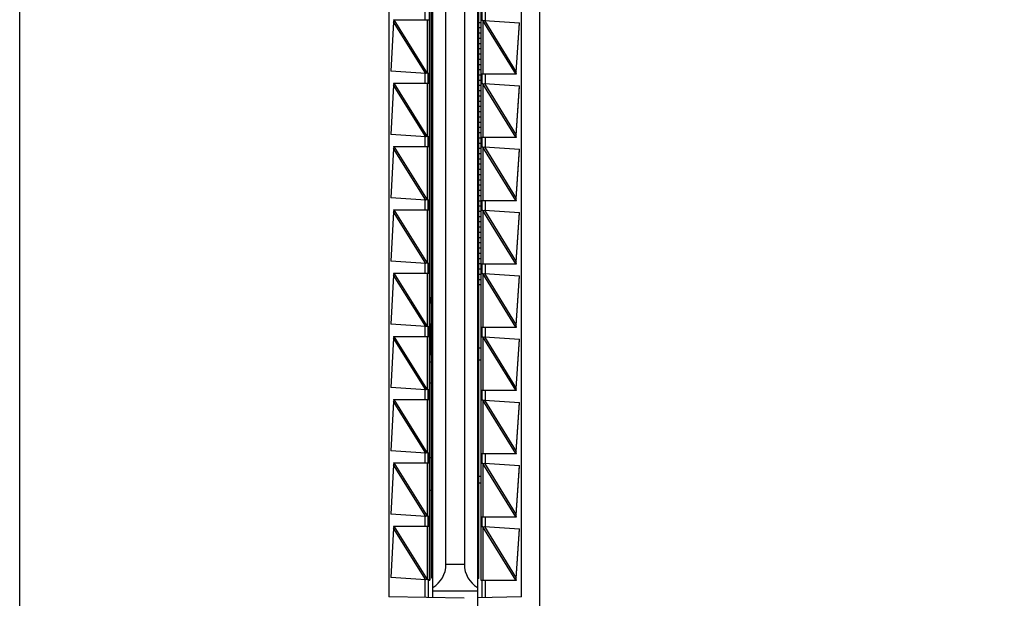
# Model space of a CAD drawing. Header units: inches. Extents: x 0 to 22, y 0 to 17.
# Tile 14 of 23: x 14.9 to 16.4, y 7.8 to 8.6. Entities that reach past the tile are written whole.
import ezdxf

# ---------------------------------------------------------------- set-up
doc = ezdxf.new("R2010")
doc.units = ezdxf.units.IN
doc.header["$LTSCALE"] = 1.21
doc.header["$MEASUREMENT"] = 0
doc.layers.get('0').update_dxf_attribs({"linetype": 'CONTINUOUS'})
doc.layers.add('DIMENSIONS', color=7, linetype='CONTINUOUS')
doc.styles.get("Standard").update_dxf_attribs({"font": 'txt', "width": 0.8})
doc.dimstyles.new('DIMSTYLE_1', dxfattribs={"dimtxt": 0.125, "dimasz": 0.18, "dimexe": 0.18, "dimexo": 0.0625, "dimgap": 0.09, "dimtad": 0, "dimtih": 1, "dimtoh": 1, "dimdec": 3, "dimzin": 4, "dimdsep": 46, "dimtxsty": 'STANDARD', "dimblk": '_FILLED', "dimblk1": '_FILLED', "dimblk2": '_FILLED', "dimcen": 0.09, "dimadec": 0, "dimazin": 0, "dimtp": 0.01, "dimtm": 0.01, "dimtfac": 1, "dimtdec": 3, "dimtofl": 0, "dimtmove": 0, "dimatfit": 3, "dimldrblk": '_FILLED', "dimfxl": 1, "dimtolj": 1, "dimtzin": 4, "dimarcsym": 0})

# ---------------------------------------------------------------- blocks, each defined once
blk = doc.blocks.new('*D11')
at = {"layer": 'DIMENSIONS', "color": 2, "linetype": 'CONTINUOUS'}
blk.add_line((15.2241, 11.9022), (16.369, 11.9022), dxfattribs=at)
at = {"layer": 'DIMENSIONS', "color": 2, "linetype": 'CONTINUOUS', "insert": (16.4315, 11.9647), "char_height": 0.125, "width": 1.425, "attachment_point": 1, "line_spacing_factor": 0.9}
blk.add_mtext('4.822{\\Ftxt.shx;\\W1.000000;\\H0.125000; }[122.48]', dxfattribs=at)
blk = doc.blocks.new('_FILLED')
at = {"color": 0, "linetype": 'BYBLOCK'}
blk.add_solid([(0, 0), (-1, 0.1736), (-1, -0.1736)], dxfattribs=at)
blk = doc.blocks.new('*D13')
at = {"layer": 'DIMENSIONS', "color": 2, "linetype": 'CONTINUOUS'}
blk.add_line((15.0365, 12.0898), (15.0365, 12.7117), dxfattribs=at)
at = {"layer": 'DIMENSIONS', "color": 2, "linetype": 'CONTINUOUS', "insert": (14.974, 12.7742), "char_height": 0.125, "width": 1.225, "attachment_point": 1, "rotation": 90, "line_spacing_factor": 0.9}
blk.add_mtext('.502{\\Ftxt.shx;\\W1.000000;\\H0.125000; }[12.75]', dxfattribs=at)

msp = doc.modelspace()

# ---------------------------------------------------------------- linework, layer by layer
at = {"color": 7, "linetype": 'CONTINUOUS'}
for p, q in [((14.9015, 7.0854), (14.9015, 11.897)), ((15.6815, 11.897), (15.6815, 7.0854)), ((15.5885, 11.2707), (15.5885, 7.7117)), ((15.4555, 11.2195), (15.4555, 7.7629)), ((15.5215, 7.7617), (15.5215, 11.2207)), ((15.6545, 7.7629), (15.6545, 11.2195)), ((15.5171, 11.1942), (15.5171, 7.7882)), ((15.5195, 11.1917), (15.5195, 7.7917)), ((15.5905, 7.7907), (15.5905, 11.1907)), ((15.5935, 11.1942), (15.5935, 7.7882)), ((15.5411, 7.8117), (15.5411, 9.5897)), ((15.5688, 9.5897), (15.5688, 7.8117)), ((15.4625, 8.6292), (15.5164, 8.6292)), ((15.4625, 8.6292), (15.4627, 8.6272)), ((15.4633, 8.6292), (15.4626, 8.6263)), ((15.5144, 8.6292), (15.5145, 8.6301)), ((15.5955, 8.6282), (15.5955, 8.6432)), ((15.4626, 8.6263), (15.4582, 8.5523)), ((15.4627, 8.6266), (15.4626, 8.6263)), ((15.5905, 8.6256), (15.5935, 8.6256)), ((15.5905, 8.6178), (15.5935, 8.6178)), ((15.5964, 8.6282), (15.5935, 8.6282)), ((15.5964, 8.6282), (15.5987, 8.6286)), ((15.5987, 8.6286), (15.6516, 8.6251)), ((15.6467, 8.5511), (15.6516, 8.6251)), ((15.6467, 8.5507), (15.6515, 8.6245)), ((15.5905, 8.6099), (15.5935, 8.6099)), ((15.5905, 8.602), (15.5935, 8.602)), ((15.5905, 8.5941), (15.5935, 8.5941)), ((15.5905, 8.5863), (15.5935, 8.5863)), ((15.5905, 8.5784), (15.5935, 8.5784)), ((15.5905, 8.5705), (15.5935, 8.5705)), ((15.5905, 8.5626), (15.5935, 8.5626)), ((15.5905, 8.5548), (15.5935, 8.5548)), ((15.5111, 8.5488), (15.4582, 8.5523)), ((15.5133, 8.5492), (15.5111, 8.5488)), ((15.5133, 8.5492), (15.5164, 8.5492)), ((15.5145, 8.5483), (15.5144, 8.5492)), ((15.5145, 8.5483), (15.5145, 8.5351)), ((15.5145, 8.5351), (15.5145, 8.5483)), ((15.5905, 8.5469), (15.5935, 8.5469)), ((15.5935, 8.5482), (15.6469, 8.5482)), ((15.5955, 8.5332), (15.5955, 8.5482)), ((15.646, 8.5482), (15.6467, 8.5511)), ((15.6467, 8.5506), (15.6467, 8.5507)), ((15.6467, 8.5503), (15.6467, 8.5506)), ((15.6469, 8.5482), (15.6467, 8.5503)), ((15.4626, 8.5313), (15.4582, 8.4573)), ((15.4625, 8.5342), (15.5164, 8.5342)), ((15.4625, 8.5342), (15.4627, 8.5322)), ((15.4633, 8.5342), (15.4626, 8.5313)), ((15.4627, 8.5316), (15.4626, 8.5313)), ((15.5144, 8.5342), (15.5145, 8.5351)), ((15.5905, 8.539), (15.5935, 8.539)), ((15.5905, 8.5311), (15.5935, 8.5311)), ((15.5964, 8.5332), (15.5935, 8.5332)), ((15.5964, 8.5332), (15.5987, 8.5336)), ((15.5987, 8.5336), (15.6516, 8.5301)), ((15.6467, 8.4561), (15.6516, 8.5301)), ((15.6467, 8.4557), (15.6515, 8.5295)), ((15.5905, 8.5233), (15.5935, 8.5233)), ((15.5905, 8.5154), (15.5935, 8.5154)), ((15.5905, 8.5075), (15.5935, 8.5075)), ((15.5905, 8.4996), (15.5935, 8.4996)), ((15.5905, 8.4918), (15.5935, 8.4918)), ((15.5905, 8.4839), (15.5935, 8.4839)), ((15.5905, 8.476), (15.5935, 8.476)), ((15.5905, 8.4681), (15.5935, 8.4681)), ((15.5111, 8.4538), (15.4582, 8.4573)), ((15.5133, 8.4542), (15.5111, 8.4538)), ((15.5133, 8.4542), (15.5164, 8.4542)), ((15.5145, 8.4533), (15.5144, 8.4542)), ((15.5145, 8.4533), (15.5145, 8.4401)), ((15.5145, 8.4401), (15.5145, 8.4533)), ((15.5905, 8.4603), (15.5935, 8.4603)), ((15.5905, 8.4524), (15.5935, 8.4524)), ((15.5935, 8.4532), (15.6469, 8.4532)), ((15.5955, 8.4382), (15.5955, 8.4532)), ((15.646, 8.4532), (15.6467, 8.4561)), ((15.6467, 8.4556), (15.6467, 8.4557)), ((15.6467, 8.4553), (15.6467, 8.4556)), ((15.6469, 8.4532), (15.6467, 8.4553)), ((15.4625, 8.4392), (15.5164, 8.4392)), ((15.4625, 8.4392), (15.4627, 8.4372)), ((15.4633, 8.4392), (15.4626, 8.4363)), ((15.4627, 8.4366), (15.4626, 8.4363)), ((15.5144, 8.4392), (15.5145, 8.4401)), ((15.5905, 8.4445), (15.5935, 8.4445)), ((15.5905, 8.4367), (15.5935, 8.4367)), ((15.5964, 8.4382), (15.5935, 8.4382)), ((15.5964, 8.4382), (15.5987, 8.4386)), ((15.5987, 8.4386), (15.6516, 8.4351)), ((15.4626, 8.4363), (15.4582, 8.3623)), ((15.5905, 8.4288), (15.5935, 8.4288)), ((15.6467, 8.3611), (15.6516, 8.4351)), ((15.6467, 8.3607), (15.6515, 8.4345)), ((15.5905, 8.4209), (15.5935, 8.4209)), ((15.5905, 8.413), (15.5935, 8.413)), ((15.5905, 8.4052), (15.5935, 8.4052)), ((15.5905, 8.3973), (15.5935, 8.3973)), ((15.5905, 8.3894), (15.5935, 8.3894)), ((15.5905, 8.3815), (15.5935, 8.3815)), ((15.5905, 8.3737), (15.5935, 8.3737)), ((15.5905, 8.3658), (15.5935, 8.3658)), ((15.5111, 8.3588), (15.4582, 8.3623)), ((15.5133, 8.3592), (15.5111, 8.3588)), ((15.5133, 8.3592), (15.5164, 8.3592)), ((15.5145, 8.3583), (15.5144, 8.3592)), ((15.5145, 8.3583), (15.5145, 8.3451)), ((15.5145, 8.3451), (15.5145, 8.3583)), ((15.5905, 8.3579), (15.5935, 8.3579)), ((15.5905, 8.35), (15.5935, 8.35)), ((15.5935, 8.3582), (15.6469, 8.3582)), ((15.5955, 8.3432), (15.5955, 8.3582)), ((15.646, 8.3582), (15.6467, 8.3611)), ((15.6467, 8.3606), (15.6467, 8.3607)), ((15.6467, 8.3603), (15.6467, 8.3606)), ((15.6469, 8.3582), (15.6467, 8.3603)), ((15.4626, 8.3413), (15.4582, 8.2673)), ((15.4625, 8.3442), (15.5164, 8.3442)), ((15.4625, 8.3442), (15.4627, 8.3422)), ((15.4633, 8.3442), (15.4626, 8.3413)), ((15.4627, 8.3416), (15.4626, 8.3413)), ((15.5144, 8.3442), (15.5145, 8.3451)), ((15.5905, 8.3422), (15.5935, 8.3422)), ((15.5905, 8.3343), (15.5935, 8.3343)), ((15.5964, 8.3432), (15.5935, 8.3432)), ((15.5964, 8.3432), (15.5987, 8.3436)), ((15.5987, 8.3436), (15.6516, 8.3401)), ((15.6467, 8.2661), (15.6516, 8.3401)), ((15.6467, 8.2657), (15.6515, 8.3395)), ((15.5905, 8.3264), (15.5935, 8.3264)), ((15.5905, 8.3185), (15.5935, 8.3185)), ((15.5905, 8.3107), (15.5935, 8.3107)), ((15.5905, 8.3028), (15.5935, 8.3028)), ((15.5905, 8.2949), (15.5935, 8.2949)), ((15.5905, 8.287), (15.5935, 8.287)), ((15.5905, 8.2792), (15.5935, 8.2792)), ((15.5111, 8.2638), (15.4582, 8.2673)), ((15.5133, 8.2642), (15.5111, 8.2638)), ((15.5133, 8.2642), (15.5164, 8.2642)), ((15.5145, 8.2633), (15.5144, 8.2642)), ((15.5145, 8.2633), (15.5145, 8.2501)), ((15.5145, 8.2501), (15.5145, 8.2633)), ((15.5905, 8.2713), (15.5935, 8.2713)), ((15.5905, 8.2634), (15.5935, 8.2634)), ((15.5935, 8.2632), (15.6469, 8.2632)), ((15.5955, 8.2482), (15.5955, 8.2632)), ((15.646, 8.2632), (15.6467, 8.2661)), ((15.6467, 8.2656), (15.6467, 8.2657)), ((15.6467, 8.2653), (15.6467, 8.2656)), ((15.6469, 8.2632), (15.6467, 8.2653)), ((15.4626, 8.2463), (15.4582, 8.1723)), ((15.4625, 8.2492), (15.5164, 8.2492)), ((15.4625, 8.2492), (15.4627, 8.2472)), ((15.4633, 8.2492), (15.4626, 8.2463)), ((15.4627, 8.2466), (15.4626, 8.2463)), ((15.5144, 8.2492), (15.5145, 8.2501)), ((15.5905, 8.2556), (15.5935, 8.2556)), ((15.5905, 8.2477), (15.5935, 8.2477)), ((15.5964, 8.2482), (15.5935, 8.2482)), ((15.5964, 8.2482), (15.5987, 8.2486)), ((15.5987, 8.2486), (15.6516, 8.2451)), ((15.6467, 8.1711), (15.6516, 8.2451)), ((15.6467, 8.1707), (15.6515, 8.2445)), ((15.5905, 8.2398), (15.5935, 8.2398)), ((15.5905, 8.2319), (15.5935, 8.2319)), ((15.5171, 8.2124), (15.5195, 8.2124)), ((15.5171, 8.2046), (15.5195, 8.2046)), ((15.5175, 8.2124), (15.5175, 8.2046)), ((15.5111, 8.1688), (15.4582, 8.1723)), ((15.5171, 8.1731), (15.5195, 8.1731)), ((15.5175, 8.1731), (15.5175, 8.1268)), ((15.646, 8.1682), (15.6467, 8.1711)), ((15.6467, 8.1706), (15.6467, 8.1707)), ((15.5133, 8.1692), (15.5111, 8.1688)), ((15.5133, 8.1692), (15.5164, 8.1692)), ((15.5145, 8.1683), (15.5144, 8.1692)), ((15.5145, 8.1683), (15.5145, 8.1551)), ((15.5145, 8.1551), (15.5145, 8.1683)), ((15.5935, 8.1682), (15.6469, 8.1682)), ((15.5955, 8.1532), (15.5955, 8.1682)), ((15.6467, 8.1703), (15.6467, 8.1706)), ((15.6469, 8.1682), (15.6467, 8.1703)), ((15.4626, 8.1513), (15.4582, 8.0773)), ((15.4625, 8.1542), (15.5164, 8.1542)), ((15.4625, 8.1542), (15.4627, 8.1522)), ((15.4633, 8.1542), (15.4626, 8.1513)), ((15.4627, 8.1516), (15.4626, 8.1513)), ((15.5144, 8.1542), (15.5145, 8.1551)), ((15.5964, 8.1532), (15.5935, 8.1532)), ((15.5964, 8.1532), (15.5987, 8.1536)), ((15.5987, 8.1536), (15.6516, 8.1501)), ((15.6467, 8.0761), (15.6516, 8.1501)), ((15.6467, 8.0757), (15.6515, 8.1495)), ((15.5171, 8.1268), (15.5195, 8.1268)), ((15.5935, 8.1367), (15.5905, 8.1367)), ((15.5171, 8.116), (15.5195, 8.116)), ((15.5905, 8.1189), (15.5935, 8.1189)), ((15.5171, 8.0845), (15.5195, 8.0845)), ((15.5111, 8.0738), (15.4582, 8.0773)), ((15.5133, 8.0742), (15.5111, 8.0738)), ((15.5133, 8.0742), (15.5164, 8.0742)), ((15.5145, 8.0733), (15.5144, 8.0742)), ((15.5145, 8.0733), (15.5145, 8.0601)), ((15.5145, 8.0601), (15.5145, 8.0733)), ((15.5935, 8.0732), (15.6469, 8.0732)), ((15.5955, 8.0582), (15.5955, 8.0732)), ((15.646, 8.0732), (15.6467, 8.0761)), ((15.6467, 8.0756), (15.6467, 8.0757)), ((15.6467, 8.0753), (15.6467, 8.0756)), ((15.6469, 8.0732), (15.6467, 8.0753)), ((15.4626, 8.0563), (15.4582, 7.9823)), ((15.4625, 8.0592), (15.5164, 8.0592)), ((15.4625, 8.0592), (15.4627, 8.0572)), ((15.4633, 8.0592), (15.4626, 8.0563)), ((15.4627, 8.0566), (15.4626, 8.0563)), ((15.5144, 8.0592), (15.5145, 8.0601)), ((15.5964, 8.0582), (15.5935, 8.0582)), ((15.5964, 8.0582), (15.5987, 8.0586)), ((15.5987, 8.0586), (15.6516, 8.0551)), ((15.6467, 7.9811), (15.6516, 8.0551)), ((15.6467, 7.9807), (15.6515, 8.0545)), ((15.5111, 7.9788), (15.4582, 7.9823)), ((15.5133, 7.9792), (15.5111, 7.9788)), ((15.5133, 7.9792), (15.5164, 7.9792)), ((15.5145, 7.9783), (15.5144, 7.9792)), ((15.646, 7.9782), (15.6467, 7.9811)), ((15.6467, 7.9806), (15.6467, 7.9807)), ((15.6467, 7.9803), (15.6467, 7.9806)), ((15.6469, 7.9782), (15.6467, 7.9803)), ((15.4625, 7.9642), (15.5164, 7.9642)), ((15.4625, 7.9642), (15.4627, 7.9622)), ((15.4633, 7.9642), (15.4626, 7.9613)), ((15.5144, 7.9642), (15.5145, 7.9651)), ((15.5145, 7.9783), (15.5145, 7.9651)), ((15.5145, 7.9651), (15.5145, 7.9783)), ((15.5171, 7.9723), (15.5195, 7.9723)), ((15.5935, 7.9782), (15.6469, 7.9782)), ((15.5955, 7.9632), (15.5955, 7.9782)), ((15.4626, 7.9613), (15.4582, 7.8873)), ((15.4627, 7.9616), (15.4626, 7.9613)), ((15.5964, 7.9632), (15.5935, 7.9632)), ((15.5964, 7.9632), (15.5987, 7.9636)), ((15.5987, 7.9636), (15.6516, 7.9601)), ((15.6467, 7.8861), (15.6516, 7.9601)), ((15.6467, 7.8857), (15.6515, 7.9595)), ((15.5935, 7.9437), (15.5905, 7.9437)), ((15.5171, 7.9231), (15.5195, 7.9231)), ((15.5935, 7.9339), (15.5905, 7.9339)), ((15.5111, 7.8838), (15.4582, 7.8873)), ((15.5133, 7.8842), (15.5111, 7.8838)), ((15.5133, 7.8842), (15.5164, 7.8842)), ((15.5145, 7.8833), (15.5144, 7.8842)), ((15.5145, 7.8833), (15.5145, 7.8701)), ((15.5145, 7.8701), (15.5145, 7.8833)), ((15.5935, 7.8832), (15.6469, 7.8832)), ((15.5955, 7.8682), (15.5955, 7.8832)), ((15.646, 7.8832), (15.6467, 7.8861)), ((15.6467, 7.8856), (15.6467, 7.8857)), ((15.6467, 7.8853), (15.6467, 7.8856)), ((15.6469, 7.8832), (15.6467, 7.8853)), ((15.4626, 7.8663), (15.4582, 7.7923)), ((15.4625, 7.8692), (15.5164, 7.8692)), ((15.4625, 7.8692), (15.4627, 7.8672)), ((15.4633, 7.8692), (15.4626, 7.8663)), ((15.4627, 7.8666), (15.4626, 7.8663)), ((15.5144, 7.8692), (15.5145, 7.8701)), ((15.5964, 7.8682), (15.5935, 7.8682)), ((15.5964, 7.8682), (15.5987, 7.8686)), ((15.5987, 7.8686), (15.6516, 7.8651)), ((15.6467, 7.7911), (15.6516, 7.8651)), ((15.6467, 7.7907), (15.6515, 7.8645)), ((15.5111, 7.7888), (15.4582, 7.7923)), ((15.5133, 7.7892), (15.5111, 7.7888)), ((15.5133, 7.7892), (15.5164, 7.7892)), ((15.5145, 7.7883), (15.5144, 7.7892)), ((15.5145, 7.7883), (15.5145, 7.7618)), ((15.5145, 7.7882), (15.5171, 7.7882)), ((15.5165, 7.7882), (15.5164, 7.7892)), ((15.5195, 7.7917), (15.5215, 7.7917)), ((15.5905, 7.7907), (15.5885, 7.7907)), ((15.5935, 7.7882), (15.6469, 7.7882)), ((15.5955, 7.7618), (15.5955, 7.7882)), ((15.646, 7.7882), (15.6467, 7.7911)), ((15.6467, 7.7906), (15.6467, 7.7907)), ((15.6467, 7.7903), (15.6467, 7.7906)), ((15.6469, 7.7882), (15.6467, 7.7903)), ((15.5885, 7.7717), (15.5215, 7.7717)), ((15.5685, 7.7609), (15.4555, 7.7629)), ((15.6545, 7.7629), (15.5885, 7.7617))]:
    msp.add_line(p, q, dxfattribs=at)
at = {"color": 9, "linetype": 'CONTINUOUS'}
for p, q in [((15.5095, 8.6439), (15.5095, 8.6292)), ((15.5134, 8.549), (15.4633, 8.6292)), ((15.5134, 8.549), (15.5134, 8.6292)), ((15.5164, 8.5492), (15.5164, 8.6292)), ((15.6004, 8.6284), (15.6004, 8.6432)), ((15.5111, 8.5488), (15.4626, 8.6263)), ((15.646, 8.5482), (15.5963, 8.6284)), ((15.5963, 8.6284), (15.5963, 8.5482)), ((15.5987, 8.6286), (15.6467, 8.5511)), ((15.5095, 8.5489), (15.5095, 8.5342)), ((15.6004, 8.5334), (15.6004, 8.5482)), ((15.5111, 8.4538), (15.4626, 8.5313)), ((15.5134, 8.454), (15.4633, 8.5342)), ((15.5134, 8.454), (15.5134, 8.5342)), ((15.5164, 8.4542), (15.5164, 8.5342)), ((15.646, 8.4532), (15.5963, 8.5334)), ((15.5963, 8.5334), (15.5963, 8.4532)), ((15.5987, 8.5336), (15.6467, 8.4561)), ((15.5095, 8.4539), (15.5095, 8.4392)), ((15.6004, 8.4384), (15.6004, 8.4532)), ((15.5134, 8.359), (15.4633, 8.4392)), ((15.5134, 8.359), (15.5134, 8.4392)), ((15.5164, 8.3592), (15.5164, 8.4392)), ((15.646, 8.3582), (15.5963, 8.4384)), ((15.5963, 8.4384), (15.5963, 8.3582)), ((15.5987, 8.4386), (15.6467, 8.3611)), ((15.5111, 8.3588), (15.4626, 8.4363)), ((15.5095, 8.3589), (15.5095, 8.3442)), ((15.6004, 8.3434), (15.6004, 8.3582)), ((15.5111, 8.2638), (15.4626, 8.3413)), ((15.5134, 8.264), (15.4633, 8.3442)), ((15.5134, 8.264), (15.5134, 8.3442)), ((15.5164, 8.2642), (15.5164, 8.3442)), ((15.646, 8.2632), (15.5963, 8.3434)), ((15.5963, 8.3434), (15.5963, 8.2632)), ((15.5987, 8.3436), (15.6467, 8.2661)), ((15.5095, 8.2639), (15.5095, 8.2492)), ((15.6004, 8.2484), (15.6004, 8.2632)), ((15.5111, 8.1688), (15.4626, 8.2463)), ((15.5134, 8.169), (15.4633, 8.2492)), ((15.5134, 8.169), (15.5134, 8.2492)), ((15.5164, 8.1692), (15.5164, 8.2492)), ((15.646, 8.1682), (15.5963, 8.2484)), ((15.5963, 8.2484), (15.5963, 8.1682)), ((15.5987, 8.2486), (15.6467, 8.1711)), ((15.5095, 8.1689), (15.5095, 8.1542)), ((15.6004, 8.1534), (15.6004, 8.1682)), ((15.5111, 8.0738), (15.4626, 8.1513)), ((15.5134, 8.074), (15.4633, 8.1542)), ((15.5134, 8.074), (15.5134, 8.1542)), ((15.5164, 8.0742), (15.5164, 8.1542)), ((15.646, 8.0732), (15.5963, 8.1534)), ((15.5963, 8.1534), (15.5963, 8.0732)), ((15.5987, 8.1536), (15.6467, 8.0761)), ((15.5095, 8.0739), (15.5095, 8.0592)), ((15.6004, 8.0584), (15.6004, 8.0732)), ((15.5111, 7.9788), (15.4626, 8.0563)), ((15.5134, 7.979), (15.4633, 8.0592)), ((15.5134, 7.979), (15.5134, 8.0592)), ((15.5164, 7.9792), (15.5164, 8.0592)), ((15.646, 7.9782), (15.5963, 8.0584)), ((15.5963, 8.0584), (15.5963, 7.9782)), ((15.5987, 8.0586), (15.6467, 7.9811)), ((15.5095, 7.9789), (15.5095, 7.9642)), ((15.5134, 7.884), (15.4633, 7.9642)), ((15.5134, 7.884), (15.5134, 7.9642)), ((15.5164, 7.8842), (15.5164, 7.9642)), ((15.6004, 7.9634), (15.6004, 7.9782)), ((15.5111, 7.8838), (15.4626, 7.9613)), ((15.646, 7.8832), (15.5963, 7.9634)), ((15.5963, 7.9634), (15.5963, 7.8832)), ((15.5987, 7.9636), (15.6467, 7.8861)), ((15.5095, 7.8839), (15.5095, 7.8692)), ((15.6004, 7.8684), (15.6004, 7.8832)), ((15.5111, 7.7888), (15.4626, 7.8663)), ((15.5134, 7.789), (15.4633, 7.8692)), ((15.5134, 7.789), (15.5134, 7.8692)), ((15.5164, 7.7892), (15.5164, 7.8692)), ((15.646, 7.7882), (15.5963, 7.8684)), ((15.5963, 7.8684), (15.5963, 7.7882)), ((15.5987, 7.8686), (15.6467, 7.7911)), ((15.5688, 7.8117), (15.5411, 7.8117)), ((15.5095, 7.7889), (15.5095, 7.7619)), ((15.6004, 7.7619), (15.6004, 7.7882))]:
    msp.add_line(p, q, dxfattribs=at)
at = {"color": 7, "linetype": 'CONTINUOUS'}
for points in [[(15.4627, 8.6272), (15.4627, 8.627), (15.4627, 8.6266)], [(15.4627, 8.5322), (15.4627, 8.532), (15.4627, 8.5316)], [(15.4627, 8.4372), (15.4627, 8.437), (15.4627, 8.4366)], [(15.4627, 8.3422), (15.4627, 8.342), (15.4627, 8.3416)], [(15.4627, 8.2472), (15.4627, 8.247), (15.4627, 8.2466)], [(15.4627, 8.1522), (15.4627, 8.152), (15.4627, 8.1516)], [(15.4627, 8.0572), (15.4627, 8.057), (15.4627, 8.0566)], [(15.4627, 7.9622), (15.4627, 7.962), (15.4627, 7.9616)], [(15.4627, 7.8672), (15.4627, 7.867), (15.4627, 7.8666)]]:
    msp.add_lwpolyline(points, dxfattribs=at)
for centre, major_axis, start_param, end_param in [((15.5011, 7.8117), (-0.0001, 0.04), -2.611784, -1.573704), ((15.6088, 7.8117), (0.0002, 0.04), -4.707953, -3.669873)]:
    msp.add_ellipse(centre, major_axis=major_axis, ratio=1, start_param=start_param, end_param=end_param, dxfattribs=at)
for points, knots in [([(15.5164, 8.6292), (15.5164, 8.6292), (15.5164, 8.6292), (15.5164, 8.6292), (15.5164, 8.6292), (15.5164, 8.6292), (15.5164, 8.6292), (15.5164, 8.6292), (15.5164, 8.6293), (15.5164, 8.6294), (15.5164, 8.6294), (15.5164, 8.6295), (15.5164, 8.6296), (15.5164, 8.6298), (15.5164, 8.6299), (15.5165, 8.6301), (15.5165, 8.6303), (15.5165, 8.6305), (15.5165, 8.6309), (15.5165, 8.6314), (15.5165, 8.632), (15.5165, 8.6325), (15.5165, 8.6332), (15.5165, 8.6338), (15.5165, 8.6345), (15.5165, 8.6355), (15.5165, 8.6367), (15.5165, 8.6379), (15.5165, 8.6389), (15.5165, 8.6396), (15.5165, 8.6402), (15.5165, 8.6409), (15.5165, 8.6414), (15.5165, 8.642), (15.5165, 8.6425), (15.5165, 8.6429), (15.5165, 8.6431), (15.5165, 8.6433), (15.5164, 8.6435), (15.5164, 8.6436), (15.5164, 8.6438), (15.5164, 8.6439), (15.5164, 8.644), (15.5164, 8.6441), (15.5164, 8.6441), (15.5164, 8.6442), (15.5164, 8.6442), (15.5164, 8.6442), (15.5164, 8.6442), (15.5164, 8.6442), (15.5164, 8.6442), (15.5164, 8.6442), (15.5164, 8.6442)], [0, 0, 0, 0, 0.000262, 0.000478, 0.000762, 0.001117, 0.001544, 0.002618, 0.005649, 0.009863, 0.015252, 0.021806, 0.029509, 0.038344, 0.04829, 0.059322, 0.071416, 0.084541, 0.113757, 0.146691, 0.183026, 0.222412, 0.26447, 0.308796, 0.354963, 0.402526, 0.5, 0.597474, 0.645037, 0.691204, 0.73553, 0.777588, 0.816974, 0.853309, 0.886243, 0.915459, 0.928584, 0.940678, 0.95171, 0.961656, 0.970491, 0.978194, 0.984748, 0.990137, 0.994351, 0.997382, 0.998456, 0.998883, 0.999238, 0.999522, 0.999738, 1, 1, 1, 1]), ([(15.5164, 8.5342), (15.5164, 8.5342), (15.5164, 8.5342), (15.5164, 8.5342), (15.5164, 8.5342), (15.5164, 8.5342), (15.5164, 8.5342), (15.5164, 8.5342), (15.5164, 8.5343), (15.5164, 8.5344), (15.5164, 8.5344), (15.5164, 8.5345), (15.5164, 8.5346), (15.5164, 8.5348), (15.5164, 8.5349), (15.5165, 8.5351), (15.5165, 8.5353), (15.5165, 8.5355), (15.5165, 8.5359), (15.5165, 8.5364), (15.5165, 8.537), (15.5165, 8.5375), (15.5165, 8.5382), (15.5165, 8.5388), (15.5165, 8.5395), (15.5165, 8.5405), (15.5165, 8.5417), (15.5165, 8.5429), (15.5165, 8.5439), (15.5165, 8.5446), (15.5165, 8.5452), (15.5165, 8.5459), (15.5165, 8.5464), (15.5165, 8.547), (15.5165, 8.5475), (15.5165, 8.5479), (15.5165, 8.5481), (15.5165, 8.5483), (15.5164, 8.5485), (15.5164, 8.5486), (15.5164, 8.5488), (15.5164, 8.5489), (15.5164, 8.549), (15.5164, 8.5491), (15.5164, 8.5491), (15.5164, 8.5492), (15.5164, 8.5492), (15.5164, 8.5492), (15.5164, 8.5492), (15.5164, 8.5492), (15.5164, 8.5492), (15.5164, 8.5492), (15.5164, 8.5492)], [0, 0, 0, 0, 0.000262, 0.000478, 0.000762, 0.001117, 0.001544, 0.002618, 0.005649, 0.009863, 0.015252, 0.021806, 0.029509, 0.038344, 0.04829, 0.059322, 0.071416, 0.084541, 0.113757, 0.146691, 0.183026, 0.222412, 0.26447, 0.308796, 0.354963, 0.402526, 0.5, 0.597474, 0.645037, 0.691204, 0.73553, 0.777588, 0.816974, 0.853309, 0.886243, 0.915459, 0.928584, 0.940678, 0.95171, 0.961656, 0.970491, 0.978194, 0.984748, 0.990137, 0.994351, 0.997382, 0.998456, 0.998883, 0.999238, 0.999522, 0.999738, 1, 1, 1, 1]), ([(15.5164, 8.4392), (15.5164, 8.4392), (15.5164, 8.4392), (15.5164, 8.4392), (15.5164, 8.4392), (15.5164, 8.4392), (15.5164, 8.4392), (15.5164, 8.4392), (15.5164, 8.4393), (15.5164, 8.4394), (15.5164, 8.4394), (15.5164, 8.4395), (15.5164, 8.4396), (15.5164, 8.4398), (15.5164, 8.4399), (15.5165, 8.4401), (15.5165, 8.4403), (15.5165, 8.4405), (15.5165, 8.4409), (15.5165, 8.4414), (15.5165, 8.442), (15.5165, 8.4425), (15.5165, 8.4432), (15.5165, 8.4438), (15.5165, 8.4445), (15.5165, 8.4455), (15.5165, 8.4467), (15.5165, 8.4479), (15.5165, 8.4489), (15.5165, 8.4496), (15.5165, 8.4502), (15.5165, 8.4509), (15.5165, 8.4514), (15.5165, 8.452), (15.5165, 8.4525), (15.5165, 8.4529), (15.5165, 8.4531), (15.5165, 8.4533), (15.5164, 8.4535), (15.5164, 8.4536), (15.5164, 8.4538), (15.5164, 8.4539), (15.5164, 8.454), (15.5164, 8.4541), (15.5164, 8.4541), (15.5164, 8.4542), (15.5164, 8.4542), (15.5164, 8.4542), (15.5164, 8.4542), (15.5164, 8.4542), (15.5164, 8.4542), (15.5164, 8.4542), (15.5164, 8.4542)], [0, 0, 0, 0, 0.000262, 0.000478, 0.000762, 0.001117, 0.001544, 0.002618, 0.005649, 0.009863, 0.015252, 0.021806, 0.029509, 0.038344, 0.04829, 0.059322, 0.071416, 0.084541, 0.113757, 0.146691, 0.183026, 0.222412, 0.26447, 0.308796, 0.354963, 0.402526, 0.5, 0.597474, 0.645037, 0.691204, 0.73553, 0.777588, 0.816974, 0.853309, 0.886243, 0.915459, 0.928584, 0.940678, 0.95171, 0.961656, 0.970491, 0.978194, 0.984748, 0.990137, 0.994351, 0.997382, 0.998456, 0.998883, 0.999238, 0.999522, 0.999738, 1, 1, 1, 1]), ([(15.5164, 8.3442), (15.5164, 8.3442), (15.5164, 8.3442), (15.5164, 8.3442), (15.5164, 8.3442), (15.5164, 8.3442), (15.5164, 8.3442), (15.5164, 8.3442), (15.5164, 8.3443), (15.5164, 8.3444), (15.5164, 8.3444), (15.5164, 8.3445), (15.5164, 8.3446), (15.5164, 8.3448), (15.5164, 8.3449), (15.5165, 8.3451), (15.5165, 8.3453), (15.5165, 8.3455), (15.5165, 8.3459), (15.5165, 8.3464), (15.5165, 8.347), (15.5165, 8.3475), (15.5165, 8.3482), (15.5165, 8.3488), (15.5165, 8.3495), (15.5165, 8.3505), (15.5165, 8.3517), (15.5165, 8.3529), (15.5165, 8.3539), (15.5165, 8.3546), (15.5165, 8.3552), (15.5165, 8.3559), (15.5165, 8.3564), (15.5165, 8.357), (15.5165, 8.3575), (15.5165, 8.3579), (15.5165, 8.3581), (15.5165, 8.3583), (15.5164, 8.3585), (15.5164, 8.3586), (15.5164, 8.3588), (15.5164, 8.3589), (15.5164, 8.359), (15.5164, 8.3591), (15.5164, 8.3591), (15.5164, 8.3592), (15.5164, 8.3592), (15.5164, 8.3592), (15.5164, 8.3592), (15.5164, 8.3592), (15.5164, 8.3592), (15.5164, 8.3592), (15.5164, 8.3592)], [0, 0, 0, 0, 0.000262, 0.000478, 0.000762, 0.001117, 0.001544, 0.002618, 0.005649, 0.009863, 0.015252, 0.021806, 0.029509, 0.038344, 0.04829, 0.059322, 0.071416, 0.084541, 0.113757, 0.146691, 0.183026, 0.222412, 0.26447, 0.308796, 0.354963, 0.402526, 0.5, 0.597474, 0.645037, 0.691204, 0.73553, 0.777588, 0.816974, 0.853309, 0.886243, 0.915459, 0.928584, 0.940678, 0.95171, 0.961656, 0.970491, 0.978194, 0.984748, 0.990137, 0.994351, 0.997382, 0.998456, 0.998883, 0.999238, 0.999522, 0.999738, 1, 1, 1, 1]), ([(15.5164, 8.2492), (15.5164, 8.2492), (15.5164, 8.2492), (15.5164, 8.2492), (15.5164, 8.2492), (15.5164, 8.2492), (15.5164, 8.2492), (15.5164, 8.2492), (15.5164, 8.2493), (15.5164, 8.2494), (15.5164, 8.2494), (15.5164, 8.2495), (15.5164, 8.2496), (15.5164, 8.2498), (15.5164, 8.2499), (15.5165, 8.2501), (15.5165, 8.2503), (15.5165, 8.2505), (15.5165, 8.2509), (15.5165, 8.2514), (15.5165, 8.252), (15.5165, 8.2525), (15.5165, 8.2532), (15.5165, 8.2538), (15.5165, 8.2545), (15.5165, 8.2555), (15.5165, 8.2567), (15.5165, 8.2579), (15.5165, 8.2589), (15.5165, 8.2596), (15.5165, 8.2602), (15.5165, 8.2609), (15.5165, 8.2614), (15.5165, 8.262), (15.5165, 8.2625), (15.5165, 8.2629), (15.5165, 8.2631), (15.5165, 8.2633), (15.5164, 8.2635), (15.5164, 8.2636), (15.5164, 8.2638), (15.5164, 8.2639), (15.5164, 8.264), (15.5164, 8.2641), (15.5164, 8.2641), (15.5164, 8.2642), (15.5164, 8.2642), (15.5164, 8.2642), (15.5164, 8.2642), (15.5164, 8.2642), (15.5164, 8.2642), (15.5164, 8.2642), (15.5164, 8.2642)], [0, 0, 0, 0, 0.000262, 0.000478, 0.000762, 0.001117, 0.001544, 0.002618, 0.005649, 0.009863, 0.015252, 0.021806, 0.029509, 0.038344, 0.04829, 0.059322, 0.071416, 0.084541, 0.113757, 0.146691, 0.183026, 0.222412, 0.26447, 0.308796, 0.354963, 0.402526, 0.5, 0.597474, 0.645037, 0.691204, 0.73553, 0.777588, 0.816974, 0.853309, 0.886243, 0.915459, 0.928584, 0.940678, 0.95171, 0.961656, 0.970491, 0.978194, 0.984748, 0.990137, 0.994351, 0.997382, 0.998456, 0.998883, 0.999238, 0.999522, 0.999738, 1, 1, 1, 1]), ([(15.5164, 8.1542), (15.5164, 8.1542), (15.5164, 8.1542), (15.5164, 8.1542), (15.5164, 8.1542), (15.5164, 8.1542), (15.5164, 8.1542), (15.5164, 8.1542), (15.5164, 8.1543), (15.5164, 8.1544), (15.5164, 8.1544), (15.5164, 8.1545), (15.5164, 8.1546), (15.5164, 8.1548), (15.5164, 8.1549), (15.5165, 8.1551), (15.5165, 8.1553), (15.5165, 8.1555), (15.5165, 8.1559), (15.5165, 8.1564), (15.5165, 8.157), (15.5165, 8.1575), (15.5165, 8.1582), (15.5165, 8.1588), (15.5165, 8.1595), (15.5165, 8.1605), (15.5165, 8.1617), (15.5165, 8.1629), (15.5165, 8.1639), (15.5165, 8.1646), (15.5165, 8.1652), (15.5165, 8.1659), (15.5165, 8.1664), (15.5165, 8.167), (15.5165, 8.1675), (15.5165, 8.1679), (15.5165, 8.1681), (15.5165, 8.1683), (15.5164, 8.1685), (15.5164, 8.1686), (15.5164, 8.1688), (15.5164, 8.1689), (15.5164, 8.169), (15.5164, 8.1691), (15.5164, 8.1691), (15.5164, 8.1692), (15.5164, 8.1692), (15.5164, 8.1692), (15.5164, 8.1692), (15.5164, 8.1692), (15.5164, 8.1692), (15.5164, 8.1692), (15.5164, 8.1692)], [0, 0, 0, 0, 0.000262, 0.000478, 0.000762, 0.001117, 0.001544, 0.002618, 0.005649, 0.009863, 0.015252, 0.021806, 0.029509, 0.038344, 0.04829, 0.059322, 0.071416, 0.084541, 0.113757, 0.146691, 0.183026, 0.222412, 0.26447, 0.308796, 0.354963, 0.402526, 0.5, 0.597474, 0.645037, 0.691204, 0.73553, 0.777588, 0.816974, 0.853309, 0.886243, 0.915459, 0.928584, 0.940678, 0.95171, 0.961656, 0.970491, 0.978194, 0.984748, 0.990137, 0.994351, 0.997382, 0.998456, 0.998883, 0.999238, 0.999522, 0.999738, 1, 1, 1, 1]), ([(15.5164, 8.0592), (15.5164, 8.0592), (15.5164, 8.0592), (15.5164, 8.0592), (15.5164, 8.0592), (15.5164, 8.0592), (15.5164, 8.0592), (15.5164, 8.0592), (15.5164, 8.0593), (15.5164, 8.0594), (15.5164, 8.0594), (15.5164, 8.0595), (15.5164, 8.0596), (15.5164, 8.0598), (15.5164, 8.0599), (15.5165, 8.0601), (15.5165, 8.0603), (15.5165, 8.0605), (15.5165, 8.0609), (15.5165, 8.0614), (15.5165, 8.062), (15.5165, 8.0625), (15.5165, 8.0632), (15.5165, 8.0638), (15.5165, 8.0645), (15.5165, 8.0655), (15.5165, 8.0667), (15.5165, 8.0679), (15.5165, 8.0689), (15.5165, 8.0696), (15.5165, 8.0702), (15.5165, 8.0709), (15.5165, 8.0714), (15.5165, 8.072), (15.5165, 8.0725), (15.5165, 8.0729), (15.5165, 8.0731), (15.5165, 8.0733), (15.5164, 8.0735), (15.5164, 8.0736), (15.5164, 8.0738), (15.5164, 8.0739), (15.5164, 8.074), (15.5164, 8.0741), (15.5164, 8.0741), (15.5164, 8.0742), (15.5164, 8.0742), (15.5164, 8.0742), (15.5164, 8.0742), (15.5164, 8.0742), (15.5164, 8.0742), (15.5164, 8.0742), (15.5164, 8.0742)], [0, 0, 0, 0, 0.000262, 0.000478, 0.000762, 0.001117, 0.001544, 0.002618, 0.005649, 0.009863, 0.015252, 0.021806, 0.029509, 0.038344, 0.04829, 0.059322, 0.071416, 0.084541, 0.113757, 0.146691, 0.183026, 0.222412, 0.26447, 0.308796, 0.354963, 0.402526, 0.5, 0.597474, 0.645037, 0.691204, 0.73553, 0.777588, 0.816974, 0.853309, 0.886243, 0.915459, 0.928584, 0.940678, 0.95171, 0.961656, 0.970491, 0.978194, 0.984748, 0.990137, 0.994351, 0.997382, 0.998456, 0.998883, 0.999238, 0.999522, 0.999738, 1, 1, 1, 1]), ([(15.5164, 7.9642), (15.5164, 7.9642), (15.5164, 7.9642), (15.5164, 7.9642), (15.5164, 7.9642), (15.5164, 7.9642), (15.5164, 7.9642), (15.5164, 7.9642), (15.5164, 7.9643), (15.5164, 7.9644), (15.5164, 7.9644), (15.5164, 7.9645), (15.5164, 7.9646), (15.5164, 7.9648), (15.5164, 7.9649), (15.5165, 7.9651), (15.5165, 7.9653), (15.5165, 7.9655), (15.5165, 7.9659), (15.5165, 7.9664), (15.5165, 7.967), (15.5165, 7.9675), (15.5165, 7.9682), (15.5165, 7.9688), (15.5165, 7.9695), (15.5165, 7.9705), (15.5165, 7.9717), (15.5165, 7.9729), (15.5165, 7.9739), (15.5165, 7.9746), (15.5165, 7.9752), (15.5165, 7.9759), (15.5165, 7.9764), (15.5165, 7.977), (15.5165, 7.9775), (15.5165, 7.9779), (15.5165, 7.9781), (15.5165, 7.9783), (15.5164, 7.9785), (15.5164, 7.9786), (15.5164, 7.9788), (15.5164, 7.9789), (15.5164, 7.979), (15.5164, 7.9791), (15.5164, 7.9791), (15.5164, 7.9792), (15.5164, 7.9792), (15.5164, 7.9792), (15.5164, 7.9792), (15.5164, 7.9792), (15.5164, 7.9792), (15.5164, 7.9792), (15.5164, 7.9792)], [0, 0, 0, 0, 0.000262, 0.000478, 0.000762, 0.001117, 0.001544, 0.002618, 0.005649, 0.009863, 0.015252, 0.021806, 0.029509, 0.038344, 0.04829, 0.059322, 0.071416, 0.084541, 0.113757, 0.146691, 0.183026, 0.222412, 0.26447, 0.308796, 0.354963, 0.402526, 0.5, 0.597474, 0.645037, 0.691204, 0.73553, 0.777588, 0.816974, 0.853309, 0.886243, 0.915459, 0.928584, 0.940678, 0.95171, 0.961656, 0.970491, 0.978194, 0.984748, 0.990137, 0.994351, 0.997382, 0.998456, 0.998883, 0.999238, 0.999522, 0.999738, 1, 1, 1, 1]), ([(15.5164, 7.8692), (15.5164, 7.8692), (15.5164, 7.8692), (15.5164, 7.8692), (15.5164, 7.8692), (15.5164, 7.8692), (15.5164, 7.8692), (15.5164, 7.8692), (15.5164, 7.8693), (15.5164, 7.8694), (15.5164, 7.8694), (15.5164, 7.8695), (15.5164, 7.8696), (15.5164, 7.8698), (15.5164, 7.8699), (15.5165, 7.8701), (15.5165, 7.8703), (15.5165, 7.8705), (15.5165, 7.8709), (15.5165, 7.8714), (15.5165, 7.872), (15.5165, 7.8725), (15.5165, 7.8732), (15.5165, 7.8738), (15.5165, 7.8745), (15.5165, 7.8755), (15.5165, 7.8767), (15.5165, 7.8779), (15.5165, 7.8789), (15.5165, 7.8796), (15.5165, 7.8802), (15.5165, 7.8809), (15.5165, 7.8814), (15.5165, 7.882), (15.5165, 7.8825), (15.5165, 7.8829), (15.5165, 7.8831), (15.5165, 7.8833), (15.5164, 7.8835), (15.5164, 7.8836), (15.5164, 7.8838), (15.5164, 7.8839), (15.5164, 7.884), (15.5164, 7.8841), (15.5164, 7.8841), (15.5164, 7.8842), (15.5164, 7.8842), (15.5164, 7.8842), (15.5164, 7.8842), (15.5164, 7.8842), (15.5164, 7.8842), (15.5164, 7.8842), (15.5164, 7.8842)], [0, 0, 0, 0, 0.000262, 0.000478, 0.000762, 0.001117, 0.001544, 0.002618, 0.005649, 0.009863, 0.015252, 0.021806, 0.029509, 0.038344, 0.04829, 0.059322, 0.071416, 0.084541, 0.113757, 0.146691, 0.183026, 0.222412, 0.26447, 0.308796, 0.354963, 0.402526, 0.5, 0.597474, 0.645037, 0.691204, 0.73553, 0.777588, 0.816974, 0.853309, 0.886243, 0.915459, 0.928584, 0.940678, 0.95171, 0.961656, 0.970491, 0.978194, 0.984748, 0.990137, 0.994351, 0.997382, 0.998456, 0.998883, 0.999238, 0.999522, 0.999738, 1, 1, 1, 1]), ([(15.5145, 7.7882), (15.5145, 7.7882), (15.5145, 7.7882), (15.5145, 7.7883), (15.5145, 7.7883)], [0, 0, 0, 0, 0.253572, 1, 1, 1, 1])]:
    msp.add_open_spline(points, degree=3, knots=knots, dxfattribs=at)

# ---------------------------------------------------------------- dimensions: what is measured, and where the dimension line sits
at = {"layer": 'DIMENSIONS', "color": 2, "linetype": 'CONTINUOUS'}
for feature_location, offset, dtype, origin, picture, middle in [((15.0365, 12.0898), (0, 0.6219), 1, (15.5385, 7.0802), '*D13', (15.0365, 13.3867)), ((15.2241, 11.9022), (1.1449, 0), 0, (15.6636, 7.0802), '*D11', (17.144, 11.9022))]:
    dim = msp.add_ordinate_dim(feature_location=feature_location, offset=offset, dtype=dtype, origin=origin, dimstyle='DIMSTYLE_1', dxfattribs=at)
    dim.commit()
    dim.dimension.update_dxf_attribs({"geometry": picture, "text_midpoint": middle})

doc.saveas('drawing.dxf')
